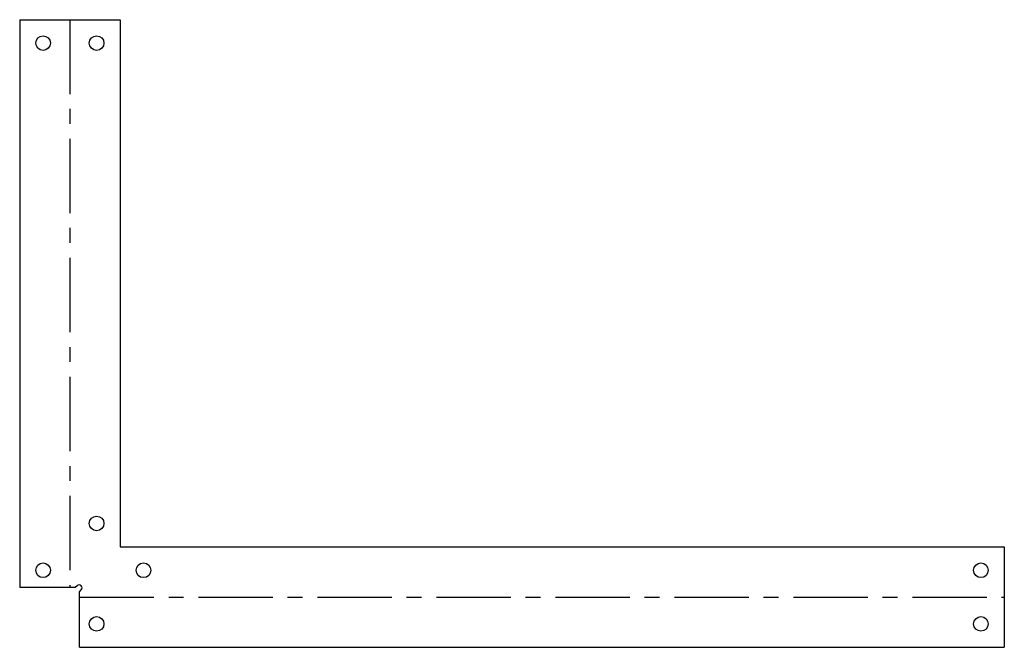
# Model space of a CAD drawing. Header units: millimetres. Extents: x -17 to 151, y -17 to 90.
import ezdxf

# ---------------------------------------------------------------- set-up
doc = ezdxf.new("R2010")
doc.units = ezdxf.units.MM
doc.linetypes.add('CENTERX2', pattern=[20.32, 12.7, -2.54, 2.54, -2.54])

msp = doc.modelspace()

# ---------------------------------------------------------------- linework, layer by layer
at = {"color": 7, "linetype": 'Continuous', "lineweight": 25}
for p, q in [((-17.14, 90), (-17.14, -6.94)), ((-17.14, 90), (0, 90)), ((0, 90), (0, 0)), ((0, 0), (151, 0)), ((151, 0), (151, -17.14)), ((-7.35, -6.65), (-7.65, -6.94)), ((-7.65, -6.94), (-17.14, -6.94)), ((-6.94, -7.65), (-6.65, -7.35)), ((-6.94, -17.14), (-6.94, -7.65)), ((-6.94, -17.14), (151, -17.14))]:
    msp.add_line(p, q, dxfattribs=at)
at = {"color": 7, "linetype": 'CENTERX2'}
for p, q in [((-8.57, 90), (-8.57, -6.94)), ((-6.94, -8.57), (151, -8.57))]:
    msp.add_line(p, q, dxfattribs=at)
at = {"color": 7, "linetype": 'Continuous', "lineweight": 25}
for centre in [(-13.14, 86), (-4, 86), (-4, 4), (-13.14, -4), (4, -4), (147, -4), (-4, -13.14), (147, -13.14)]:
    msp.add_circle(centre, 1.25, dxfattribs=at)
msp.add_arc((-7, -7), 0.5, 315, 135, dxfattribs=at)

doc.saveas('drawing.dxf')
